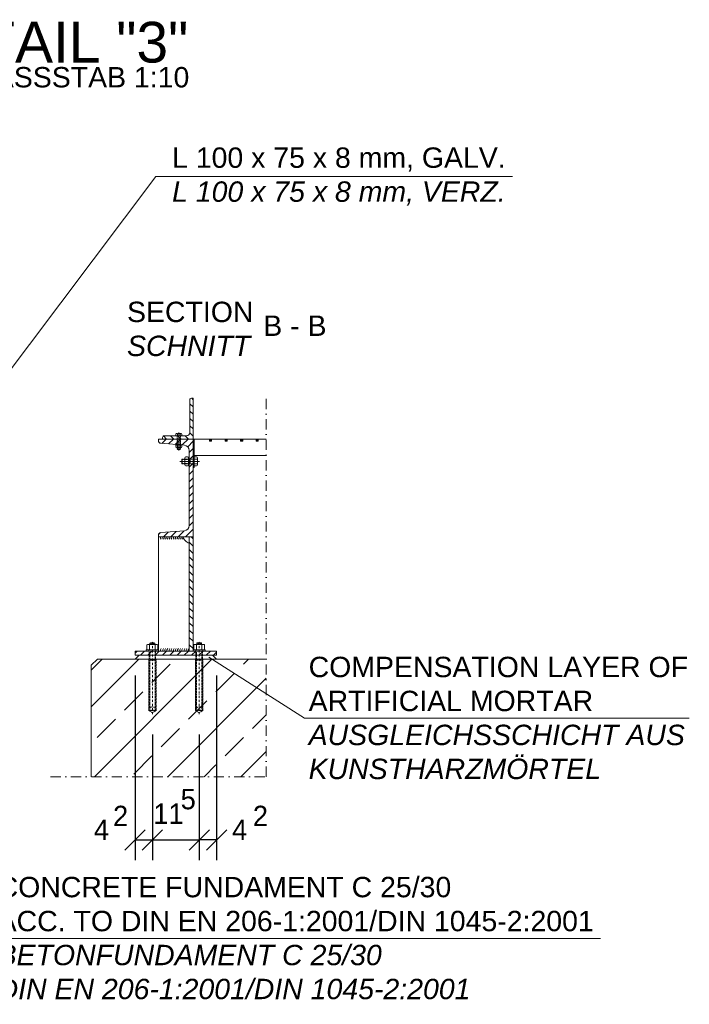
# Model space of a CAD drawing. Header units: millimetres. Extents: x -6178 to 18141, y -8419 to 8560.
# Tile 16 of 256: x 188 to 1832, y -8419 to -6003. Entities that reach past the tile are written whole.
import ezdxf

# ---------------------------------------------------------------- set-up
doc = ezdxf.new("R2010")
doc.units = ezdxf.units.MM
for name, pattern in [('DASHDOT', [1, 0.5, -0.25, 0, -0.25]), ('HIDDEN', [0.375, 0.25, -0.125]), ('STRICHPUNKT', [25.4, 12.7, -6.35, 0, -6.35])]:
    doc.linetypes.add(name, pattern=pattern)
for name, color, linetype, lineweight in [('Bemaßung', 7, 'Continuous', 9), ('Betonfundamente', 7, 'Continuous', 18), ('Dübel', 7, 'Continuous', 9), ('Mutter M12', 7, 'Continuous', 9), ('Mutter M16', 7, 'Continuous', 9), ('Schraffur Stahl', 7, 'Continuous', 5), ('Schrauben M12', 7, 'Continuous', 9), ('Stufen&Podest', 7, 'Continuous', 9), ('Tragegurt', 7, 'Continuous', 20)]:
    doc.layers.add(name, color=color, linetype=linetype, lineweight=lineweight)
for name, color, linetype in [('Beschriftung', 7, 'Continuous'), ('POL_Bema', 7, 'Continuous'), ('Text', 7, 'Continuous')]:
    doc.layers.add(name, color=color, linetype=linetype)
doc.styles.add('Arial_Standard', font='arial.ttf')
doc.styles.add('LBB3.5M1000', font='isocp.shx', dxfattribs={"height": 3.5})
doc.dimstyles.new('DIN', dxfattribs={"dimtxt": 2.5, "dimasz": 2.5, "dimexe": 1.25, "dimexo": 0.625, "dimtad": 1, "dimtih": 1, "dimdec": 4, "dimdsep": 46, "dimlunit": 6, "dimtxsty": 'Standard', "dimcen": 2.5, "dimadec": 0, "dimazin": 0, "dimtfac": 1, "dimtdec": 4, "dimtmove": 0, "dimatfit": 3, "dimfxl": 0, "dimtvp": 1, "dimtolj": 1, "dimtzin": 0, "dimarcsym": 0})

# ---------------------------------------------------------------- blocks, each defined once
blk = doc.blocks.new('_Oblique')
at = {"layer": 'POL_Bema', "color": 0, "lineweight": -2}
blk.add_line((-0.5, -0.5), (0.5, 0.5), dxfattribs=at)
blk = doc.blocks.new('*D84')
at = {"layer": 'Bemaßung', "color": 0, "lineweight": -2}
for p, q in [((671, -7612.1), (671, -8065.6)), ((628.5, -7757.1), (628.5, -8065.6)), ((671, -8015.6), (628.5, -8015.6))]:
    blk.add_line(p, q, dxfattribs=at)
at = {"layer": 'DEFPOINTS', "color": 0}
for p in [(671, -7562.1), (628.5, -7707.1), (628.5, -8015.6)]:
    blk.add_point(p, dxfattribs=at)
at = {"layer": 'Bemaßung', "color": 0, "lineweight": -2, "xscale": 50, "yscale": 50, "zscale": 50, "rotation": 180}
blk.add_blockref('_Oblique', (628.5, -8015.6), dxfattribs=at)
at = {"layer": 'Bemaßung', "color": 0, "lineweight": -2, "xscale": 50, "yscale": 50, "zscale": 50}
blk.add_blockref('_Oblique', (671, -8015.6), dxfattribs=at)
at = {"layer": 'Bemaßung', "color": 0, "insert": (727.8, -7990.6), "char_height": 50, "attachment_point": 5}
blk.add_mtext('\\A1;4', dxfattribs=at)
blk = doc.blocks.new('*D85')
at = {"layer": 'Bemaßung', "color": 0, "lineweight": -2}
for p, q in [((471, -7612.1), (471, -8065.6)), ((513.5, -7757.1), (513.5, -8065.6)), ((471, -8015.6), (513.5, -8015.6))]:
    blk.add_line(p, q, dxfattribs=at)
at = {"layer": 'DEFPOINTS', "color": 0}
for p in [(471, -7562.1), (513.5, -7707.1), (513.5, -8015.6)]:
    blk.add_point(p, dxfattribs=at)
at = {"layer": 'Bemaßung', "color": 0, "lineweight": -2, "xscale": 50, "yscale": 50, "zscale": 50, "rotation": 180}
blk.add_blockref('_Oblique', (471, -8015.6), dxfattribs=at)
at = {"layer": 'Bemaßung', "color": 0, "lineweight": -2, "xscale": 50, "yscale": 50, "zscale": 50}
blk.add_blockref('_Oblique', (513.5, -8015.6), dxfattribs=at)
at = {"layer": 'Bemaßung', "color": 0, "insert": (388.5, -7990.6), "char_height": 50, "attachment_point": 5}
blk.add_mtext('\\A1;4', dxfattribs=at)
blk = doc.blocks.new('*D86')
at = {"layer": 'Bemaßung', "color": 0, "lineweight": -2}
for p, q in [((513.5, -7807.1), (513.5, -8065.6)), ((628.5, -7807.1), (628.5, -8065.6)), ((513.5, -8015.6), (628.5, -8015.6))]:
    blk.add_line(p, q, dxfattribs=at)
at = {"layer": 'DEFPOINTS', "color": 0}
for p in [(513.5, -7757.1), (628.5, -7757.1), (628.5, -8015.6)]:
    blk.add_point(p, dxfattribs=at)
at = {"layer": 'Bemaßung', "color": 0, "lineweight": -2, "xscale": 50, "yscale": 50, "zscale": 50, "rotation": 180}
blk.add_blockref('_Oblique', (513.5, -8015.6), dxfattribs=at)
at = {"layer": 'Bemaßung', "color": 0, "lineweight": -2, "xscale": 50, "yscale": 50, "zscale": 50}
blk.add_blockref('_Oblique', (628.5, -8015.6), dxfattribs=at)
at = {"layer": 'Bemaßung', "color": 0, "insert": (552.9, -7951.2), "char_height": 50, "attachment_point": 5}
blk.add_mtext('\\A1;11', dxfattribs=at)

msp = doc.modelspace()

# ---------------------------------------------------------------- hatches: boundary and pattern name
at = {"lineweight": 5}
h = msp.add_hatch(dxfattribs=at)
h.set_pattern_fill('ANSI31', color=256, scale=4, angle=90)
edge = h.paths.add_edge_path()
edge.add_arc((597.46342, -7016.14279), 8, 270, 360)
edge.add_line((605.46342, -7016.14279), (605.46342, -6936.14279))
edge.add_arc((609.46342, -6936.14279), 4, 90, 180, ccw=False)
edge.add_line((609.46342, -6932.14279), (613.46342, -6932.14279))
edge.add_line((613.46342, -6932.14279), (613.46342, -7032.14279))
edge.add_line((613.46342, -7032.14279), (538.46342, -7032.14279))
edge.add_line((538.46342, -7032.14279), (538.46342, -7028.14279))
edge.add_arc((542.46342, -7028.14279), 4, 90, 180, ccw=False)
edge.add_line((542.46342, -7024.14279), (597.46342, -7024.14279))
h = msp.add_hatch(dxfattribs=at)
h.set_pattern_fill('ANSI31', color=256, scale=4, angle=90)
h.paths.add_polyline_path([(613.46342, -7272.14279), (603.98836, -7272.14279), (603.98836, -7552.14279), (613.46342, -7552.14279)])
at = {"layer": 'Betonfundamente', "lineweight": 9}
h = msp.add_hatch(dxfattribs=at)
h.set_pattern_fill('ANSI33', color=256, scale=20, style=0)
h.set_pattern_definition([(45, (-13137.6, -4845.84), (-89.8026, 89.8026), []), (45, (-13047.8, -4845.84), (-89.8026, 89.8026), [63.5, -31.75])])
h.paths.add_polyline_path([(792.44515, -7860.44627), (792.44515, -7572.14279), (378.46342, -7572.14279), (363.46342, -7587.14279), (363.46342, -7860.44627)])
at = {"layer": 'Schraffur Stahl', "lineweight": 5}
h = msp.add_hatch(dxfattribs=at)
h.set_pattern_fill('ANSI31', color=256, scale=4, style=0)
h.paths.add_polyline_path([(613.46342, -7032.14279), (613.46342, -7272.14279), (528.46342, -7272.14279), (528.46342, -7268.33503, -0.4041981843), (534.59255, -7261.69598), (592.02505, -7257.10139, 0.3908059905), (603.98836, -7244.14279), (603.98836, -7060.14279, 0.3925961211), (592.02505, -7047.18419), (534.59255, -7042.58959, -0.3975944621), (528.46174, -7036.09849), (528.46342, -7032.14279)], flags=0)
at = {"layer": 'Schraffur Stahl'}
h = msp.add_hatch(dxfattribs=at)
h.set_pattern_fill('ANSI31', color=256, scale=0.5, angle=90, style=0)
h.set_pattern_definition([(135, (-14874902.139, 2504798.409), (-1.12253201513, -1.12253201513), [])])
h.paths.add_polyline_path([(658.99806, -7033.47674), (658.99806, -7033.39863), (657.46969, -7032.62112, 0.1056252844), (655.23027, -7032.14279), (654.56431, -7033.48883, 0.115286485), (653.99806, -7035.91783), (655.32148, -7036.59103, 0.1152094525), (657.74672, -7037.16621), (658.50967, -7035.6173, 0.1087610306)])
h = msp.add_hatch(dxfattribs=at)
h.set_pattern_fill('ANSI31', color=256, scale=0.5, angle=90, style=0)
h.set_pattern_definition([(135, (-14874864.039, 2504798.409), (-1.12253201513, -1.12253201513), [])])
h.paths.add_polyline_path([(697.09806, -7033.47674), (697.09806, -7033.39863), (695.56969, -7032.62112, 0.1056252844), (693.33027, -7032.14279), (692.66431, -7033.48883, 0.115286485), (692.09806, -7035.91783), (693.42148, -7036.59103, 0.1152094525), (695.84672, -7037.16621), (696.60967, -7035.6173, 0.1087610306)])
h = msp.add_hatch(dxfattribs=at)
h.set_pattern_fill('ANSI31', color=256, scale=0.5, angle=90, style=0)
h.set_pattern_definition([(135, (-14874825.939, 2504798.409), (-1.12253201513, -1.12253201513), [])])
h.paths.add_polyline_path([(735.19806, -7033.47674), (735.19806, -7033.39863), (733.66969, -7032.62112, 0.1056252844), (731.43027, -7032.14279), (730.76431, -7033.48883, 0.115286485), (730.19806, -7035.91783), (731.52148, -7036.59103, 0.1152094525), (733.94672, -7037.16621), (734.70967, -7035.6173, 0.1087610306)])
h = msp.add_hatch(dxfattribs=at)
h.set_pattern_fill('ANSI31', color=256, scale=0.5, angle=90, style=0)
h.set_pattern_definition([(135, (-14874787.839, 2504798.409), (-1.12253201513, -1.12253201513), [])])
h.paths.add_polyline_path([(773.29806, -7033.47674), (773.29806, -7033.39863), (771.76969, -7032.62112, 0.1056252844), (769.53027, -7032.14279), (768.86431, -7033.48883, 0.115286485), (768.29806, -7035.91783), (769.62148, -7036.59103, 0.1152094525), (772.04672, -7037.16621), (772.80967, -7035.6173, 0.1087610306)])
at = {"layer": 'Schraffur Stahl', "lineweight": 5}
h = msp.add_hatch(dxfattribs=at)
h.set_pattern_fill('ANSI31', color=256, scale=4, style=0)
h.paths.add_polyline_path([(670.96342, -7552.14279), (470.96342, -7552.14279), (470.96342, -7562.14279), (670.96342, -7562.14279)], flags=0)

# ---------------------------------------------------------------- linework, layer by layer
at = {"layer": 'Betonfundamente'}
for p, q in [((363.46342, -7587.14279), (378.46342, -7572.14279)), ((378.46342, -7572.14279), (792.44515, -7572.14279)), ((363.46342, -7587.14279), (363.46342, -7860.44627))]:
    msp.add_line(p, q, dxfattribs=at)
at = {"layer": 'Dübel', "linetype": 'DASHDOT', "lineweight": 9, "ltscale": 50}
for p, q in [((792.44515, -7860.44627), (792.44515, -6932.14279)), ((263.46342, -7860.44627), (792.44515, -7860.44627))]:
    msp.add_line(p, q, dxfattribs=at)
at = {"layer": 'Dübel', "linetype": 'Continuous'}
for p, q in [((507.66342, -7533.14279), (508.66342, -7532.14279)), ((507.66342, -7536.14279), (507.66342, -7533.14279)), ((519.26342, -7533.14279), (507.66342, -7533.14279)), ((508.66342, -7532.14279), (518.26342, -7532.14279)), ((510.56342, -7536.14279), (510.56342, -7533.14279)), ((516.36342, -7533.14279), (516.36342, -7536.14279)), ((518.26342, -7532.14279), (519.26342, -7533.14279)), ((519.26342, -7533.14279), (519.26342, -7536.14279)), ((622.66342, -7533.14279), (623.66342, -7532.14279)), ((622.66342, -7536.14279), (622.66342, -7533.14279)), ((634.26342, -7533.14279), (622.66342, -7533.14279)), ((623.66342, -7532.14279), (633.26342, -7532.14279)), ((625.56342, -7536.14279), (625.56342, -7533.14279)), ((631.36342, -7533.14279), (631.36342, -7536.14279)), ((633.26342, -7532.14279), (634.26342, -7533.14279)), ((634.26342, -7533.14279), (634.26342, -7536.14279))]:
    msp.add_line(p, q, dxfattribs=at)
at = {"layer": 'Dübel', "linetype": 'DASHDOT', "ltscale": 10}
for p, q in [((513.46342, -7707.14279), (513.46342, -7526.14279)), ((628.46342, -7707.14279), (628.46342, -7526.14279))]:
    msp.add_line(p, q, dxfattribs=at)
at = {"layer": 'Dübel', "linetype": 'HIDDEN', "ltscale": 10}
for p, q in [((505.46342, -7572.14279), (505.46342, -7552.14279)), ((506.98342, -7572.14279), (506.98342, -7552.14279)), ((519.94342, -7552.14279), (519.94342, -7572.14279)), ((521.46342, -7552.14279), (521.46342, -7572.14279)), ((620.46342, -7572.14279), (620.46342, -7552.14279)), ((621.98342, -7572.14279), (621.98342, -7552.14279)), ((634.94342, -7552.14279), (634.94342, -7572.14279)), ((636.46342, -7552.14279), (636.46342, -7572.14279)), ((504.46342, -7698.14279), (504.46342, -7572.14279)), ((504.46342, -7572.14279), (522.46342, -7572.14279)), ((513.46342, -7572.14279), (505.46342, -7572.14279)), ((521.46342, -7574.64279), (505.46342, -7574.64279)), ((505.46342, -7574.64279), (505.46342, -7697.14279)), ((521.46342, -7574.64279), (505.46342, -7574.64279)), ((505.76342, -7574.64279), (505.76342, -7572.14279)), ((505.76342, -7572.14279), (521.16342, -7572.14279)), ((506.98342, -7574.64279), (506.98342, -7692.45135)), ((521.46342, -7572.14279), (513.46342, -7572.14279)), ((519.94342, -7574.64279), (519.94342, -7692.45135)), ((521.16342, -7572.14279), (521.16342, -7574.64279)), ((521.46342, -7697.14279), (521.46342, -7574.64279)), ((522.46342, -7572.14279), (522.46342, -7698.14279)), ((619.46342, -7698.14279), (619.46342, -7572.14279)), ((619.46342, -7572.14279), (637.46342, -7572.14279)), ((628.46342, -7572.14279), (620.46342, -7572.14279)), ((636.46342, -7574.64279), (620.46342, -7574.64279)), ((620.46342, -7574.64279), (620.46342, -7697.14279)), ((636.46342, -7574.64279), (620.46342, -7574.64279)), ((620.76342, -7574.64279), (620.76342, -7572.14279)), ((620.76342, -7572.14279), (636.16342, -7572.14279)), ((621.98342, -7574.64279), (621.98342, -7692.45135)), ((636.46342, -7572.14279), (628.46342, -7572.14279)), ((634.94342, -7574.64279), (634.94342, -7692.45135)), ((636.16342, -7572.14279), (636.16342, -7574.64279)), ((636.46342, -7697.14279), (636.46342, -7574.64279)), ((637.46342, -7572.14279), (637.46342, -7698.14279)), ((513.46342, -7703.55053), (504.46342, -7698.14279)), ((522.46342, -7698.14279), (504.46342, -7698.14279)), ((505.46342, -7697.14279), (521.46342, -7697.14279)), ((522.46342, -7698.14279), (513.46342, -7703.55053)), ((628.46342, -7703.55053), (619.46342, -7698.14279)), ((637.46342, -7698.14279), (619.46342, -7698.14279)), ((620.46342, -7697.14279), (636.46342, -7697.14279)), ((637.46342, -7698.14279), (628.46342, -7703.55053))]:
    msp.add_line(p, q, dxfattribs=at)
for centre in [(513.46342, -7697.14283), (628.46342, -7697.14283)]:
    msp.add_arc(centre, 8, 0.00028601, 179.99971399, dxfattribs=at)
at = {"layer": 'Mutter M12', "linetype": 'HIDDEN'}
for p, q in [((571.15032, -7048.23883), (571.15032, -7050.90494)), ((572.81698, -7046.57216), (573.1402, -7046.57216)), ((572.81698, -7046.57216), (584.10986, -7046.57216)), ((572.81698, -7052.57161), (573.1402, -7052.57161)), ((572.81698, -7052.57161), (584.10986, -7052.57161)), ((574.80687, -7048.23883), (574.80687, -7050.90494)), ((582.11997, -7048.23883), (582.11997, -7050.90494)), ((584.10986, -7046.57216), (583.78664, -7046.57216)), ((584.10986, -7052.57161), (583.78664, -7052.57161)), ((585.77652, -7050.90494), (585.77652, -7048.23883))]:
    msp.add_line(p, q, dxfattribs=at)
at = {"layer": 'Mutter M12'}
for p, q in [((599.91145, -7076.17313), (595.91228, -7076.17313)), ((593.41228, -7078.67313), (593.41228, -7079.15796)), ((593.41228, -7078.67313), (593.41228, -7095.61244)), ((593.41228, -7095.61244), (593.41228, -7095.12761)), ((599.91145, -7081.65796), (595.91228, -7081.65796)), ((599.91145, -7092.62761), (595.91228, -7092.62761)), ((595.91228, -7098.11244), (599.91145, -7098.11244)), ((602.41145, -7078.67313), (602.41145, -7079.15796)), ((602.41145, -7078.67313), (602.41145, -7095.61244)), ((602.41145, -7095.61244), (602.41145, -7095.12761))]:
    msp.add_line(p, q, dxfattribs=at)
at = {"layer": 'Mutter M12', "linetype": 'HIDDEN'}
for centre, start, end in [((572.81698, -7048.23883), 90, 180), ((572.81698, -7050.90494), 180, 270), ((573.1402, -7048.23883), 360, 90), ((573.1402, -7050.90494), 270, 360), ((576.47353, -7048.23883), 90, 180), ((576.47353, -7050.90494), 180, 270), ((580.4533, -7048.23883), 360, 90), ((580.4533, -7050.90494), 270, 360), ((583.78664, -7048.23883), 90, 180), ((583.78664, -7050.90494), 180, 270), ((584.10986, -7048.23883), 360, 90), ((584.10986, -7050.90494), 270, 360)]:
    msp.add_arc(centre, 1.66667, start, end, dxfattribs=at)
at = {"layer": 'Mutter M12'}
for centre, start, end in [((595.91228, -7078.67313), 90, 180), ((599.91145, -7078.67313), 360, 90), ((595.91228, -7079.15796), 180, 270), ((595.91228, -7084.15796), 90, 180), ((595.91228, -7090.12761), 180, 270), ((595.91228, -7095.12761), 90, 180), ((595.91228, -7095.61244), 180, 270), ((599.91145, -7079.15796), 270, 360), ((599.91145, -7084.15796), 360, 90), ((599.91145, -7090.12761), 270, 360), ((599.91145, -7095.12761), 360, 90), ((599.91145, -7095.61244), 270, 360)]:
    msp.add_arc(centre, 2.5, start, end, dxfattribs=at)
at = {"layer": 'Mutter M16', "linetype": 'Continuous'}
for p, q in [((500.08842, -7536.93664), (501.46342, -7536.14279)), ((501.46342, -7536.14279), (525.46342, -7536.14279)), ((525.46342, -7536.14279), (526.83842, -7536.93664)), ((615.08842, -7536.93664), (616.46342, -7536.14279)), ((616.46342, -7536.14279), (640.46342, -7536.14279)), ((640.46342, -7536.14279), (641.83842, -7536.93664)), ((498.46342, -7549.14279), (498.46342, -7552.14279)), ((501.46342, -7549.14279), (498.46342, -7549.14279)), ((498.46342, -7552.14279), (528.46342, -7552.14279)), ((500.08842, -7536.93664), (500.08842, -7548.34893)), ((500.08842, -7548.34893), (501.46342, -7549.14279)), ((501.46342, -7549.14279), (525.46342, -7549.14279)), ((504.96342, -7549.14279), (504.96342, -7552.14279)), ((506.77592, -7536.93664), (506.77592, -7548.34893)), ((520.15092, -7536.93664), (520.15092, -7548.34893)), ((521.96342, -7552.14279), (521.96342, -7549.14279)), ((525.46342, -7549.14279), (526.83842, -7548.34893)), ((528.46342, -7549.14279), (525.46342, -7549.14279)), ((526.83842, -7548.34893), (526.83842, -7536.93664)), ((528.46342, -7552.14279), (528.46342, -7549.14279)), ((613.46342, -7549.14279), (613.46342, -7552.14279)), ((616.46342, -7549.14279), (613.46342, -7549.14279)), ((613.46342, -7552.14279), (643.46342, -7552.14279)), ((615.08842, -7536.93664), (615.08842, -7548.34893)), ((615.08842, -7548.34893), (616.46342, -7549.14279)), ((616.46342, -7549.14279), (640.46342, -7549.14279)), ((619.96342, -7549.14279), (619.96342, -7552.14279)), ((621.77592, -7536.93664), (621.77592, -7548.34893)), ((635.15092, -7536.93664), (635.15092, -7548.34893)), ((636.96342, -7552.14279), (636.96342, -7549.14279)), ((640.46342, -7549.14279), (641.83842, -7548.34893)), ((643.46342, -7549.14279), (640.46342, -7549.14279)), ((641.83842, -7548.34893), (641.83842, -7536.93664)), ((643.46342, -7552.14279), (643.46342, -7549.14279))]:
    msp.add_line(p, q, dxfattribs=at)
for centre, radius, start, end in [((503.43217, -7543.58171), 7.43892, 63.288777, 116.711223), ((513.46342, -7564.70768), 28.5649, 76.46047899, 103.53952101), ((523.49467, -7543.58171), 7.43892, 63.288777, 116.711223), ((618.43217, -7543.58171), 7.43892, 63.288777, 116.711223), ((628.46342, -7564.70768), 28.5649, 76.46047899, 103.53952101), ((638.49467, -7543.58171), 7.43892, 63.288777, 116.711223), ((503.43217, -7541.70387), 7.43892, 243.288777, 296.711223), ((513.46342, -7520.57789), 28.5649, 256.46047899, 283.53952101), ((523.49467, -7541.70387), 7.43892, 243.288777, 296.711223), ((618.43217, -7541.70387), 7.43892, 243.288777, 296.711223), ((628.46342, -7520.57789), 28.5649, 256.46047899, 283.53952101), ((638.49467, -7541.70387), 7.43892, 243.288777, 296.711223)]:
    msp.add_arc(centre, radius, start, end, dxfattribs=at)
at = {"layer": 'Schrauben M12', "linetype": 'HIDDEN'}
for p, q in [((571.15032, -7020.47612), (571.15032, -7024.14279)), ((573.66342, -7024.14279), (571.15032, -7024.14279)), ((572.81698, -7018.80945), (573.1402, -7018.80945)), ((584.10986, -7018.80945), (572.81698, -7018.80945)), ((573.66342, -7024.14279), (585.77652, -7024.14279)), ((574.46342, -7024.94279), (574.46342, -7056.75928)), ((574.80687, -7020.47612), (574.80687, -7024.14279)), ((576.47353, -7018.80945), (580.4533, -7018.80945)), ((582.11997, -7020.47612), (582.11997, -7024.14279)), ((582.46342, -7024.94279), (582.46342, -7056.75928)), ((584.10986, -7018.80945), (583.78664, -7018.80945)), ((585.77652, -7020.47612), (585.77652, -7024.14279)), ((575.13009, -7057.58003), (574.46342, -7056.91336)), ((581.79675, -7057.58003), (575.13009, -7057.58003)), ((582.46342, -7056.91336), (581.79675, -7057.58003)), ((615.26342, -7081.14279), (586.89965, -7081.14279)), ((615.26342, -7093.14279), (586.89965, -7093.14279)), ((605.96342, -7093.14279), (605.96342, -7081.14279))]:
    msp.add_line(p, q, dxfattribs=at)
at = {"layer": 'Schrauben M12', "linetype": 'STRICHPUNKT', "lineweight": 9, "ltscale": 10}
for p, q in [((578.46342, -7060.01162), (578.46342, -7015.90162)), ((581.28609, -7087.14279), (628.82518, -7087.14279))]:
    msp.add_line(p, q, dxfattribs=at)
at = {"layer": 'Schrauben M12', "linetype": 'HIDDEN', "lineweight": 9}
for p, q in [((585.69304, -7045.52089), (571.2338, -7045.52089)), ((571.2338, -7046.18756), (571.2338, -7045.52089)), ((585.69304, -7046.18756), (571.2338, -7046.18756)), ((571.2338, -7046.18756), (571.69487, -7046.57216)), ((585.23197, -7046.57216), (571.69487, -7046.57216)), ((575.13009, -7031.14279), (574.46342, -7030.47612)), ((575.13009, -7031.14279), (575.13009, -7057.42595)), ((581.79675, -7031.14279), (582.46342, -7030.47612)), ((581.79675, -7031.14279), (581.79675, -7057.42595)), ((585.69304, -7046.18756), (585.23197, -7046.57216)), ((585.69304, -7046.18756), (585.69304, -7045.52089)), ((582.46342, -7056.91336), (574.46342, -7056.91336)), ((605.96342, -7082.14279), (585.89965, -7082.14279)), ((605.96342, -7092.14279), (585.89965, -7092.14279)), ((605.96342, -7082.14279), (606.96342, -7081.14279)), ((605.96342, -7092.14279), (606.96342, -7093.14279))]:
    msp.add_line(p, q, dxfattribs=at)
at = {"layer": 'Schrauben M12', "lineweight": 9}
for p, q in [((602.98836, -7076.29836), (602.41145, -7076.98997)), ((602.41145, -7097.2956), (602.41145, -7076.98997)), ((602.98836, -7097.98721), (602.98836, -7076.29836)), ((602.98836, -7076.29836), (603.98836, -7076.29836)), ((603.98836, -7097.98721), (603.98836, -7076.29836)), ((586.89965, -7093.14279), (586.89965, -7081.14279)), ((602.98836, -7097.98721), (602.41145, -7097.2956)), ((602.98836, -7097.98721), (603.98836, -7097.98721))]:
    msp.add_line(p, q, dxfattribs=at)
at = {"layer": 'Schrauben M12'}
for p, q in [((621.96342, -7076.17313), (616.46342, -7076.17313)), ((616.46342, -7079.94279), (616.46342, -7076.17313)), ((585.89965, -7082.14279), (586.89965, -7081.14279)), ((585.89965, -7092.14279), (585.89965, -7082.14279)), ((586.89965, -7093.14279), (585.89965, -7092.14279)), ((616.46342, -7079.94279), (616.46342, -7098.11244)), ((621.96342, -7081.65796), (616.46342, -7081.65796)), ((621.96342, -7092.62761), (616.46342, -7092.62761)), ((621.96342, -7098.11244), (616.46342, -7098.11244)), ((624.46342, -7078.67313), (624.46342, -7079.15796)), ((624.46342, -7095.61244), (624.46342, -7078.67313)), ((624.46342, -7084.15796), (624.46342, -7090.12761)), ((624.46342, -7095.61244), (624.46342, -7095.12761))]:
    msp.add_line(p, q, dxfattribs=at)
at = {"layer": 'Schrauben M12', "linetype": 'HIDDEN'}
for centre, radius, start, end in [((572.81698, -7020.47612), 1.66667, 90, 180), ((573.1402, -7020.47612), 1.66667, 360, 90), ((573.66342, -7024.94279), 0.8, 360, 90), ((576.47353, -7020.47612), 1.66667, 90, 180), ((580.4533, -7020.47612), 1.66667, 360, 90), ((583.78664, -7020.47612), 1.66667, 90, 180), ((583.26342, -7024.94279), 0.8, 90, 180), ((584.10986, -7020.47612), 1.66667, 360, 90), ((615.26342, -7079.94279), 1.2, 270, 360), ((615.26342, -7094.34279), 1.2, 360, 90)]:
    msp.add_arc(centre, radius, start, end, dxfattribs=at)
at = {"layer": 'Schrauben M12'}
for centre, start, end in [((621.96342, -7078.67313), 360, 90), ((621.96342, -7079.15796), 270, 360), ((621.96342, -7084.15796), 360, 90), ((621.96342, -7090.12761), 270, 360), ((621.96342, -7095.12761), 360, 90), ((621.96342, -7095.61244), 270, 360)]:
    msp.add_arc(centre, 2.5, start, end, dxfattribs=at)
at = {"layer": 'Stufen&Podest'}
for p, q in [((613.46342, -7032.14279), (613.46342, -7102.14279)), ((653.99806, -7032.14279), (613.46342, -7032.14279)), ((616.46342, -7032.14279), (616.46342, -7102.14279)), ((653.99806, -7032.14279), (653.99806, -7037.16621)), ((653.99806, -7035.91783), (655.32148, -7036.59103)), ((654.5136, -7036.64464), (653.99806, -7035.91783)), ((658.99806, -7037.16621), (653.99806, -7037.16621)), ((654.3009, -7034.11835), (654.51046, -7032.67323)), ((654.51046, -7032.67323), (655.23027, -7032.14279)), ((654.5136, -7036.64464), (655.90667, -7036.84132)), ((655.23027, -7032.14279), (654.56431, -7033.48883)), ((657.09599, -7032.47007), (658.46408, -7032.66767)), ((657.46969, -7032.62112), (658.99806, -7033.39863)), ((658.50967, -7035.6173), (657.7467, -7037.16623)), ((658.46404, -7036.61463), (657.74673, -7037.16621)), ((658.46404, -7036.61463), (658.66668, -7035.24787)), ((658.46408, -7032.66767), (658.99806, -7033.39863)), ((692.09806, -7032.14279), (658.99806, -7032.14279)), ((658.99806, -7032.14279), (658.99806, -7037.16621)), ((692.09806, -7032.14279), (692.09806, -7037.16621)), ((692.09806, -7035.91783), (693.42148, -7036.59103)), ((692.6136, -7036.64464), (692.09806, -7035.91783)), ((697.09806, -7037.16621), (692.09806, -7037.16621)), ((692.4009, -7034.11835), (692.61046, -7032.67323)), ((692.61046, -7032.67323), (693.33027, -7032.14279)), ((692.6136, -7036.64464), (694.00667, -7036.84132)), ((693.33027, -7032.14279), (692.66431, -7033.48883)), ((695.19599, -7032.47007), (696.56408, -7032.66767)), ((695.56969, -7032.62112), (697.09806, -7033.39863)), ((696.60967, -7035.6173), (695.8467, -7037.16623)), ((696.56404, -7036.61463), (695.84673, -7037.16621)), ((696.56404, -7036.61463), (696.76668, -7035.24787)), ((696.56408, -7032.66767), (697.09806, -7033.39863)), ((730.19806, -7032.14279), (697.09806, -7032.14279)), ((697.09806, -7032.14279), (697.09806, -7037.16621)), ((730.19806, -7032.14279), (730.19806, -7037.16621)), ((730.19806, -7035.91783), (731.52148, -7036.59103)), ((730.7136, -7036.64464), (730.19806, -7035.91783)), ((735.19806, -7037.16621), (730.19806, -7037.16621)), ((730.5009, -7034.11835), (730.71046, -7032.67323)), ((730.71046, -7032.67323), (731.43027, -7032.14279)), ((730.7136, -7036.64464), (732.10667, -7036.84132)), ((731.43027, -7032.14279), (730.76431, -7033.48883)), ((733.29599, -7032.47007), (734.66408, -7032.66767)), ((733.66969, -7032.62112), (735.19806, -7033.39863)), ((734.70967, -7035.6173), (733.9467, -7037.16623)), ((734.66404, -7036.61463), (733.94673, -7037.16621)), ((734.66404, -7036.61463), (734.86668, -7035.24787)), ((734.66408, -7032.66767), (735.19806, -7033.39863)), ((768.29806, -7032.14279), (735.19806, -7032.14279)), ((735.19806, -7032.14279), (735.19806, -7037.16621)), ((768.29806, -7032.14279), (768.29806, -7037.16621)), ((768.29806, -7035.91783), (769.62148, -7036.59103)), ((768.8136, -7036.64464), (768.29806, -7035.91783)), ((773.29806, -7037.16621), (768.29806, -7037.16621)), ((768.6009, -7034.11835), (768.81046, -7032.67323)), ((768.81046, -7032.67323), (769.53027, -7032.14279)), ((768.8136, -7036.64464), (770.20667, -7036.84132)), ((769.53027, -7032.14279), (768.86431, -7033.48883)), ((771.39599, -7032.47007), (772.76408, -7032.66767)), ((771.76969, -7032.62112), (773.29806, -7033.39863)), ((772.80967, -7035.6173), (772.0467, -7037.16623)), ((772.76404, -7036.61463), (772.04673, -7037.16621)), ((772.76404, -7036.61463), (772.96668, -7035.24787)), ((772.76408, -7032.66767), (773.29806, -7033.39863)), ((792.44515, -7032.14279), (773.29806, -7032.14279)), ((773.29806, -7032.14279), (773.29806, -7037.16621)), ((792.44515, -7072.14279), (616.46342, -7072.14279)), ((616.46342, -7102.14279), (613.46342, -7102.14279))]:
    msp.add_line(p, q, dxfattribs=at)
for centre, radius, start, end in [((659.47849, -7035.91493), 5.48043, 153.72469676, 180), ((655.23046, -7037.62322), 5.48043, 65.88388713, 90.00000008), ((657.76566, -7031.68581), 5.48043, 243.51382188, 269.80218059), ((653.89174, -7033.43769), 5.10647, 334.73322045, 0.43817864), ((697.57849, -7035.91493), 5.48043, 153.72469676, 180), ((693.33046, -7037.62322), 5.48043, 65.88388713, 90.00000008), ((695.86566, -7031.68581), 5.48043, 243.51382188, 269.80218059), ((691.99174, -7033.43769), 5.10647, 334.73322045, 0.43817864), ((735.67849, -7035.91493), 5.48043, 153.72469676, 180), ((731.43046, -7037.62322), 5.48043, 65.88388713, 90.00000008), ((733.96566, -7031.68581), 5.48043, 243.51382188, 269.80218059), ((730.09174, -7033.43769), 5.10647, 334.73322045, 0.43817864), ((773.77849, -7035.91493), 5.48043, 153.72469676, 180), ((769.53046, -7037.62322), 5.48043, 65.88388713, 90.00000008), ((772.06566, -7031.68581), 5.48043, 243.51382188, 269.80218059), ((768.19174, -7033.43769), 5.10647, 334.73322045, 0.43817864)]:
    msp.add_arc(centre, radius, start, end, dxfattribs=at)
at = {"layer": 'Text', "lineweight": 9}
for p, q in [((521.89658, -6388.11977), (72.74291, -6984.80408)), ((1397.86203, -6388.11977), (521.89658, -6388.11977)), ((886.59614, -7716.65385), (652.1324, -7566.94115)), ((1831.68551, -7716.6551), (886.59614, -7716.65385)), ((1614.02806, -8257.70095), (117.32451, -8257.70095))]:
    msp.add_line(p, q, dxfattribs=at)
at = {"layer": 'Tragegurt'}
for p, q in [((613.46342, -7032.14279), (528.46342, -7032.14279)), ((528.46342, -7035.95054), (528.46342, -7032.14279)), ((592.02505, -7047.18419), (534.59255, -7042.58959)), ((613.46342, -7032.14279), (613.46342, -7272.14279)), ((603.98836, -7060.14279), (603.98836, -7244.14279)), ((528.46342, -7272.14279), (528.46342, -7268.33503)), ((592.02505, -7257.10139), (534.59255, -7261.69598)), ((528.46342, -7552.14279), (528.46342, -7272.14279)), ((613.46342, -7272.14279), (528.46342, -7272.14279)), ((603.98836, -7272.14279), (603.98836, -7552.14279)), ((613.46342, -7552.14279), (613.46342, -7272.14279)), ((470.96342, -7552.14279), (470.96342, -7562.14279)), ((470.96342, -7552.14279), (670.96342, -7552.14279)), ((670.96342, -7552.14279), (670.96342, -7562.14279)), ((470.96342, -7562.14279), (670.96342, -7562.14279)), ((470.96342, -7572.14279), (480.96342, -7562.14279)), ((670.96342, -7572.14279), (660.96342, -7562.14279))]:
    msp.add_line(p, q, dxfattribs=at)
msp.add_lwpolyline([(597.46342, -7024.14279, 0.4142135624), (605.46342, -7016.14279), (605.46342, -6936.14279, -0.4142135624), (609.46342, -6932.14279), (613.46342, -6932.14279), (613.46342, -7032.14279), (538.46342, -7032.14279), (538.46342, -7028.14279, -0.4142135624), (542.46342, -7024.14279)], format="xyb", close=True, dxfattribs=at)
for centre, radius, start, end in [((534.96342, -7036.09849), 6.50168, 178.69610036, 266.72997791), ((590.98836, -7060.14279), 13, 0, 85.42607874), ((590.98836, -7244.14279), 13, 274.57392126, 0), ((534.96342, -7268.18708), 6.50168, 93.27002209, 181.30389964), ((538.82497, -7273.7567), 5.48538, 162.88917718, 231.63554323), ((544.06755, -7273.7567), 5.48538, 162.88917718, 231.63554323), ((549.31013, -7273.7567), 5.48538, 162.88917718, 231.63554323), ((554.55271, -7273.7567), 5.48538, 162.88917718, 231.63554323), ((559.79529, -7273.7567), 5.48538, 162.88917718, 231.63554323), ((565.03787, -7273.7567), 5.48538, 162.88917718, 231.63554323), ((570.28045, -7273.7567), 5.48538, 162.88917718, 231.63554323), ((575.52303, -7273.7567), 5.48538, 162.88917718, 231.63554323), ((580.76561, -7273.7567), 5.48538, 162.88917718, 231.63554323), ((586.00819, -7273.7567), 5.48538, 162.88917718, 231.63554323), ((591.25077, -7273.7567), 5.48538, 162.88917718, 231.63554323), ((538.82497, -7550.52887), 5.48538, 128.36445677, 197.11082282), ((544.06755, -7550.52887), 5.48538, 128.36445677, 197.11082282), ((549.31013, -7550.52887), 5.48538, 128.36445677, 197.11082282), ((554.55271, -7550.52887), 5.48538, 128.36445677, 197.11082282), ((559.79529, -7550.52887), 5.48538, 128.36445677, 197.11082282), ((565.03787, -7550.52887), 5.48538, 128.36445677, 197.11082282), ((570.28045, -7550.52887), 5.48538, 128.36445677, 197.11082282), ((575.52303, -7550.52887), 5.48538, 128.36445677, 197.11082282), ((580.76561, -7550.52887), 5.48538, 128.36445677, 197.11082282), ((586.00819, -7550.52887), 5.48538, 128.36445677, 197.11082282), ((591.25077, -7550.52887), 5.48538, 128.36445677, 197.11082282), ((596.49335, -7550.52887), 5.48538, 128.36445677, 197.11082282), ((601.73593, -7550.52887), 5.48538, 128.36445677, 197.11082282), ((606.97851, -7550.52887), 5.48538, 128.36445677, 197.11082282)]:
    msp.add_arc(centre, radius, start, end, dxfattribs=at)
for centre, major_axis, start_param, end_param in [((599.26637, -7276.86478), (-9.89012, 9.89012), 0.6799130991, 2.4616795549), ((523.74143, -7547.4208), (9.89012, 9.89012), 0.6799130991, 0.8388680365), ((618.18541, -7547.4208), (9.89012, -9.89012), 2.3027246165, 2.4616795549)]:
    msp.add_ellipse(centre, major_axis=major_axis, ratio=0.4774453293, start_param=start_param, end_param=end_param, dxfattribs=at)

# ---------------------------------------------------------------- texts
at = {"layer": 'Bemaßung', "char_height": 50, "attachment_point": 5}
for s, insert in [('\\A1;5', (601.49252, -7915.75627)), ('\\A1;2', (435.52203, -7956.74805)), ('\\A1;2', (778.83088, -7956.74805))]:
    msp.add_mtext(s, dxfattribs=dict(at, insert=insert))
at = {"layer": 'Beschriftung', "attachment_point": 1, "style": 'LBB3.5M1000'}
for s, insert, char_height, width in [('{\\fArial|b0|i0|c0|p34;\\H0.5x;\\W1.8952; \\W1;DETAIL "3"}', (-176.54116, -6008.56737), 200, 834.5667764), ('{\\fArial|b0|i0|c0|p34;\\W2.8512; \\W1;SCALE/MASSSTAB 1:10}', (-235.19141, -6119.4879), 50, 888.3914863), ('{\\fArial|b0|i0|c0|p34;SECTION\\P\\fArial|b0|i1|c0|p34;SCHNITT}', (451.22363, -6695.19453), 50, 794.5557066), ('{\\fArial|b0|i0|c0|p34;B - B}', (785.74663, -6729.09321), 50, 665.3434054)]:
    msp.add_mtext(s, dxfattribs=dict(at, insert=insert, char_height=char_height, width=width))
at = {"layer": 'Text', "char_height": 50, "attachment_point": 4, "style": 'Arial_Standard'}
for s, insert, width in [('L 100 x 75 x 8 mm, GALV.\\P{\\fArial|b0|i1|c0|p34;L 100 x 75 x 8 mm, VERZ.}', (561.81233, -6388.11977), 1004.4151971), ('COMPENSATION LAYER OF\\PARTIFICIAL MORTAR\\P{\\fArial|b0|i1|c0|p34;AUSGLEICHSSCHICHT AUS\\PKUNSTHARZMÖRTEL}', (897.13618, -7716.6551), 1493.0588407), ('CONCRETE FUNDAMENT C 25/30\\PACC. TO DIN EN 206-1:2001/DIN 1045-2:2001\\P{\\fArial|b0|i1|c0|p34;BETONFUNDAMENT C 25/30\\PDIN EN 206-1:2001/DIN 1045-2:2001}', (133.57303, -8256.60294), 1493.0588407)]:
    msp.add_mtext(s, dxfattribs=dict(at, insert=insert, width=width))

# ---------------------------------------------------------------- dimensions: what is measured, and where the dimension line sits
at = {"layer": 'Bemaßung'}
dim = msp.add_linear_dim(base=(513.46342, -8015.64679), p1=(470.96342, -7562.14279), p2=(513.46342, -7707.14279), angle=180, text='4', dimstyle='DIN', override={"dimscale": 100, "dimtxt": 0.5, "dimasz": 0.5, "dimexe": 0.5, "dimexo": 0.5, "dimgap": 0, "dimtih": 0, "dimdec": 2, "dimblk1": 'Oblique', "dimblk2": 'Oblique', "dimsah": 1, "dimtmove": 2}, dxfattribs=at)
dim.commit()
dim.dimension.update_dxf_attribs({"geometry": '*D85', "text_midpoint": (388.53337, -7990.62583), "dimtype": 160})
for p1, p2, text, picture, middle in [((670.96342, -7562.14279), (628.46342, -7707.14279), '4', '*D84', (727.84827, -7990.62583)), ((513.46342, -7757.14279), (628.46342, -7757.14279), '11', '*D86', (552.86834, -7951.23113))]:
    dim = msp.add_linear_dim(base=(628.46342, -8015.64679), p1=p1, p2=p2, text=text, dimstyle='DIN', override={"dimscale": 100, "dimtxt": 0.5, "dimasz": 0.5, "dimexe": 0.5, "dimexo": 0.5, "dimgap": 0, "dimtih": 0, "dimdec": 2, "dimblk1": 'Oblique', "dimblk2": 'Oblique', "dimsah": 1, "dimtmove": 2}, dxfattribs=at)
    dim.commit()
    dim.dimension.update_dxf_attribs({"geometry": picture, "text_midpoint": middle, "dimtype": 160})

doc.saveas('drawing.dxf')
